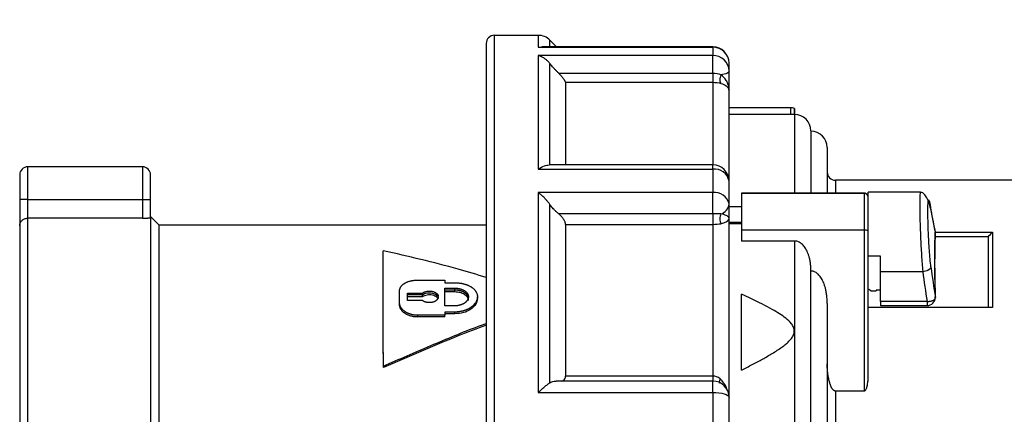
# Model space of a CAD drawing. Header units: inches. Extents: x 0 to 44.2, y 0 to 34.
# Tile 5 of 16: x 18.4 to 23.1, y 20.2 to 22.1. Entities that reach past the tile are written whole.
import ezdxf

# ---------------------------------------------------------------- set-up
doc = ezdxf.new("R2010")
doc.units = ezdxf.units.IN
doc.header["$LTSCALE"] = 4
doc.header["$MEASUREMENT"] = 0
doc.linetypes.add('SLD-Solid', pattern=[0])
doc.layers.add('DIMENSIONS', color=140, linetype='SLD-Solid', lineweight=25)
doc.styles.add('SLDTEXTSTYLE0', font='GOTHIC.TTF', dxfattribs={"width": 0.913})
doc.dimstyles.new('SLDDIMSTYLE2', dxfattribs={"dimtxt": 0.5, "dimasz": 0.6, "dimexe": 0, "dimexo": 0.0625, "dimgap": 0.125, "dimtad": 0, "dimtih": 1, "dimtoh": 1, "dimrnd": 1e-09, "dimzin": 12, "dimdsep": 46, "dimtxsty": 'SLDTEXTSTYLE0', "dimsah": 1, "dimcen": 0.09, "dimadec": 0, "dimazin": 3, "dimtfac": 1, "dimtofl": 0, "dimtmove": 0, "dimatfit": 3, "dimfxl": 0, "dimfrac": 2, "dimtolj": 1, "dimtzin": 12, "dimarcsym": 0})

# ---------------------------------------------------------------- blocks, each defined once
blk = doc.blocks.new('_D_4')
at = {"layer": 'DIMENSIONS'}
for p, q in [((20.6549, 22.1724), (20.6549, 24.4967)), ((30.525, 21.4794), (30.525, 24.4967)), ((20.6549, 23.9967), (24.1679, 23.9967)), ((24.7587, 23.9929), (24.6063, 23.9929)), ((24.6063, 23.9929), (24.6063, 23.1991)), ((26.4212, 23.9929), (26.5735, 23.9929)), ((26.5735, 23.9929), (26.5735, 23.1991)), ((30.525, 23.9967), (27.012, 23.9967)), ((24.6063, 23.1991), (24.7587, 23.1991)), ((26.5735, 23.1991), (26.4212, 23.1991))]:
    blk.add_line(p, q, dxfattribs=at)
for points in [[(20.6549, 23.9967), (21.2549, 23.8767), (21.2549, 24.1167)], [(30.525, 23.9967), (29.925, 24.1167), (29.925, 23.8767)]]:
    blk.add_solid(points, dxfattribs=at)
at = {"layer": 'DIMENSIONS', "char_height": 0.5, "attachment_point": 1, "style": 'SLDTEXTSTYLE0'}
for s, insert in [('9.87', (24.9434, 24.7331)), ('250.7', (24.7587, 23.8378))]:
    blk.add_mtext(s, dxfattribs=dict(at, insert=insert))

msp = doc.modelspace()

# ---------------------------------------------------------------- linework, layer by layer
for p, q in [((20.9057, 22.0117), (20.6943, 22.0117)), ((20.6943, 19.5413), (20.6943, 22.0117)), ((20.9057, 22.0117), (20.9057, 21.9545)), ((20.6549, 21.9724), (20.6549, 19.5413)), ((20.9057, 21.9545), (20.9221, 21.9549)), ((20.9057, 21.9545), (21.7454, 21.9545)), ((21.7454, 21.9563), (20.9221, 21.9563)), ((20.9938, 21.9563), (20.9614, 21.9887)), ((20.9614, 21.9563), (20.9614, 21.9887)), ((21.7454, 21.9545), (21.7454, 21.9563)), ((21.7454, 21.9545), (21.7454, 21.9144)), ((21.7454, 21.9144), (20.9057, 21.9144)), ((20.9057, 21.9144), (20.9057, 21.3667)), ((21.7454, 21.828), (21.7454, 21.9144)), ((20.9614, 21.3871), (20.9614, 21.876)), ((21.8242, 21.8388), (21.8242, 21.8775)), ((21.7454, 21.828), (21.0045, 21.828)), ((21.8242, 21.7438), (21.8242, 21.8388)), ((21.0367, 21.7853), (21.0367, 21.3873)), ((21.0367, 21.7853), (21.7454, 21.7853)), ((21.7454, 21.7853), (21.7454, 21.3873)), ((21.8242, 21.3085), (21.8242, 21.7438)), ((22.1195, 21.6629), (21.8242, 21.6629)), ((22.1195, 21.6294), (21.8242, 21.6294)), ((22.1195, 21.6629), (22.1195, 21.6294)), ((22.1391, 21.6294), (22.1391, 21.2507)), ((22.2179, 21.5511), (22.2179, 21.2507)), ((22.2966, 21.4704), (22.2966, 21.2507)), ((21.7454, 21.3873), (20.9577, 21.3873)), ((21.7454, 21.3667), (21.7454, 21.3873)), ((18.4088, 21.3385), (18.4088, 21.2204)), ((18.9994, 21.3779), (18.4482, 21.3779)), ((18.4482, 21.2204), (18.4482, 21.3779)), ((18.9994, 21.3779), (18.9994, 21.2204)), ((19.0387, 21.2204), (19.0387, 21.3385)), ((20.9057, 21.3667), (21.7454, 21.3667)), ((21.7454, 21.3667), (21.7454, 21.2532)), ((21.8242, 21.1986), (21.8242, 21.3085)), ((23.4383, 21.3129), (22.336, 21.3129)), ((22.336, 21.3129), (22.336, 21.2507)), ((23.4383, 21.3129), (22.336, 21.3129)), ((21.7454, 21.2532), (20.9057, 21.2532)), ((20.9057, 21.2532), (20.9057, 20.2898)), ((21.7454, 21.1503), (21.7454, 21.2532)), ((22.4738, 21.2507), (21.8832, 21.2507)), ((21.8832, 21.2507), (21.8832, 21.0718)), ((21.8832, 21.2507), (22.1391, 21.2507)), ((21.8832, 21.2507), (21.8832, 21.2507)), ((22.336, 21.2507), (22.4738, 21.2507)), ((22.4738, 21.2507), (22.4738, 21.0718)), ((22.4738, 21.2507), (22.4738, 21.2507)), ((22.7457, 21.2554), (22.4935, 21.2554)), ((22.4935, 20.9476), (22.4935, 21.2554)), ((18.4482, 21.2204), (18.4088, 21.2204)), ((18.4088, 21.2204), (18.4088, 21.0939)), ((18.4482, 21.1299), (18.4482, 21.2204)), ((18.4482, 21.2204), (18.9994, 21.2204)), ((18.9994, 21.2204), (18.9994, 21.1299)), ((18.9994, 21.2204), (19.0387, 21.2204)), ((19.0387, 21.1333), (19.0387, 21.2204)), ((20.9614, 20.3363), (20.9614, 21.1962)), ((21.8242, 21.1291), (21.8242, 21.1986)), ((21.7454, 21.1503), (21.0045, 21.1503)), ((21.8832, 21.1845), (21.8242, 21.1845)), ((22.816, 21.0668), (22.7948, 21.1756)), ((18.9994, 21.1299), (18.4482, 21.1299)), ((18.4482, 17.9448), (18.4482, 21.1299)), ((19.0801, 21.0964), (19.0387, 21.1377)), ((19.0387, 21.1333), (19.0387, 19.5413)), ((20.6549, 21.0964), (19.0801, 21.0964)), ((19.0801, 19.5413), (19.0801, 21.0964)), ((21.0367, 21.1002), (21.0367, 20.3688)), ((21.0367, 21.1002), (21.7454, 21.1002)), ((21.7454, 21.1002), (21.7454, 20.3688)), ((21.8242, 20.266), (21.8242, 21.1291)), ((21.8832, 21.1086), (21.8242, 21.1086)), ((21.8832, 21.1026), (21.8242, 21.1026)), ((18.4088, 21.0939), (18.4088, 17.9842)), ((21.8832, 21.0718), (21.8832, 21.0199)), ((22.4738, 21.0718), (21.8832, 21.0718)), ((22.4738, 21.0718), (22.4738, 20.2963)), ((22.8149, 20.9966), (22.8167, 21.0532)), ((22.816, 21.0533), (22.8171, 21.0595)), ((22.8167, 21.0632), (23.0919, 21.0632)), ((22.8171, 21.0586), (22.8176, 21.0586)), ((22.8176, 21.0594), (22.8176, 21.0586)), ((23.0919, 21.0632), (23.0919, 20.6987)), ((22.1391, 21.0199), (21.8832, 21.0199)), ((22.1391, 21.0199), (22.1391, 18.2113)), ((23.0722, 21.0402), (22.8163, 21.0402)), ((23.0722, 21.0402), (23.0722, 20.6987)), ((20.1595, 20.9622), (20.1595, 20.973)), ((22.4935, 20.3589), (22.4935, 20.9476)), ((22.5525, 20.9476), (22.4935, 20.9476)), ((22.5525, 20.8721), (22.5525, 20.9476)), ((22.2179, 18.2238), (22.2179, 20.8791)), ((22.5525, 20.8721), (22.757, 20.8721)), ((22.5525, 20.7282), (22.5525, 20.8721)), ((20.325, 20.8316), (20.4563, 20.8316)), ((20.4563, 20.8188), (20.5032, 20.8188)), ((20.2375, 20.7696), (20.2375, 20.7788)), ((20.2757, 20.7688), (20.3484, 20.7688)), ((20.3484, 20.7596), (20.3484, 20.7688)), ((20.4563, 20.7926), (20.5032, 20.7926)), ((20.5032, 20.7833), (20.4563, 20.7833)), ((20.5032, 20.7742), (20.4563, 20.7742)), ((20.5032, 20.7833), (20.5032, 20.7926)), ((20.5032, 20.7742), (20.5032, 20.7833)), ((21.9219, 20.7455), (21.8832, 20.7635)), ((21.8832, 20.3972), (21.8832, 20.7635)), ((22.5063, 20.7795), (22.4969, 20.7867)), ((22.5063, 20.7795), (22.5328, 20.7795)), ((22.5525, 20.7827), (22.5328, 20.7827)), ((22.5328, 20.7827), (22.5328, 20.7795)), ((22.8162, 20.7716), (22.8155, 20.799)), ((20.2375, 20.7134), (20.2375, 20.7222)), ((20.3484, 20.7596), (20.2757, 20.7596)), ((20.3484, 20.7505), (20.2757, 20.7505)), ((20.3484, 20.7328), (20.2757, 20.7328)), ((20.3484, 20.7505), (20.3484, 20.7596)), ((20.6125, 20.7419), (20.6125, 20.751)), ((22.2966, 20.7186), (22.2966, 17.6121)), ((22.7778, 20.7282), (22.5525, 20.7282)), ((22.5525, 20.7282), (22.5525, 20.7085)), ((22.7778, 20.7282), (22.7778, 20.7085)), ((22.814, 20.7507), (22.814, 20.7371)), ((22.8176, 20.7479), (22.8176, 20.7474)), ((20.5032, 20.7072), (20.4563, 20.7072)), ((20.5032, 20.6773), (20.4563, 20.6773)), ((20.5032, 20.6688), (20.4563, 20.6688)), ((20.5032, 20.6688), (20.5032, 20.6773)), ((23.0919, 20.6987), (22.4935, 20.6987)), ((22.5525, 20.7085), (22.7778, 20.7085)), ((20.4563, 20.6619), (20.325, 20.6619)), ((20.325, 20.6535), (20.325, 20.6619)), ((20.4563, 20.6535), (20.325, 20.6535)), ((20.4563, 20.6535), (20.4563, 20.6619)), ((20.1596, 20.4101), (20.1596, 20.4167)), ((21.7454, 20.3447), (20.9924, 20.3447)), ((21.7454, 20.3688), (21.0367, 20.3688)), ((21.7454, 20.2898), (21.7454, 20.3447)), ((20.9057, 20.2898), (21.7454, 20.2898)), ((21.7454, 20.2898), (21.7454, 20.1333)), ((22.4738, 20.2963), (22.336, 20.2963)), ((22.336, 20.2963), (22.336, 17.7696)), ((21.8242, 20.1144), (21.8242, 20.266))]:
    msp.add_line(p, q)
at = {"flags": 128}
for points in [[(21.8242, 21.8388), (21.8235, 21.8361), (21.8215, 21.8335), (21.8181, 21.8309), (21.8135, 21.8285), (21.8078, 21.8263), (21.8009, 21.8243), (21.7931, 21.8226), (21.7845, 21.8211)], [(21.7454, 20.2898), (21.7608, 20.2894), (21.7756, 20.288), (21.7892, 20.2858), (21.8011, 20.2828), (21.8109, 20.2792), (21.8182, 20.2751), (21.8227, 20.2706), (21.8242, 20.266)]]:
    msp.add_lwpolyline(points, dxfattribs=at)
for centre, radius, start, end in [((20.6943, 21.9724), 0.0394, 90, 180), ((20.9057, 21.933), 0.0787, 45, 90), ((21.7454, 21.8775), 0.0787, 0, 90), ((21.7463, 21.8766), 0.0778, 0.6798, 90.6641), ((21.747, 21.8372), 0.0772, 1.1742, 91.1279), ((22.1195, 21.6157), 0.0472, 64.4726, 90), ((22.1391, 21.5511), 0.0787, 0, 90), ((22.2179, 21.4704), 0.0787, 360, 90), ((21.7454, 21.3085), 0.0787, 0, 90), ((18.4482, 21.3385), 0.0394, 90, 180), ((18.9994, 21.3385), 0.0394, 0, 90), ((21.7544, 21.2964), 0.0708, 9.8307, 97.2476), ((22.336, 21.3523), 0.0394, 180, 270), ((21.7557, 21.1839), 0.0701, 12.1637, 98.3958), ((22.4738, 21.231), 0.0197, 0, 90), ((21.7684, 21.2039), 0.056, 286.6861, 354.5577), ((22.4786, 21.0409), 0.0313, 61.5078, 98.7822), ((25.1337, 21.4445), 2.3599, 190.5453, 190.7167), ((25.1337, 21.2674), 2.3599, 190.5453, 190.7167), ((22.7778, 20.7479), 0.0394, 269.9149, 360), ((26.7112, 21.3308), 3.937, 188.4255, 188.5154), ((21.7454, 20.266), 0.0787, 0, 90)]:
    msp.add_arc(centre, radius, start, end)
for centre, major_axis, ratio, start_param, end_param in [((26.7112, 21.4391), (3.937, 0), 0.65157, 3.247252, 3.290169), ((26.7112, 21.3688), (3.937, 0), 0.532089, 3.288646, 3.290214), ((20.1596, 19.5413), (-0.0002, 1.5669), 0.000067, 5.305237, 5.864743), ((20.1596, 19.5413), (-0.0002, 1.5551), 0.000067, 5.305237, 5.864742), ((26.7112, 21.2408), (3.9764, 0), 0.879385, 3.247252, 3.288732), ((26.7112, 21.2605), (3.937, 0), 0.880519, 3.247252, 3.290169)]:
    msp.add_ellipse(centre, major_axis=major_axis, ratio=ratio, start_param=start_param, end_param=end_param)
for points, knots in [([(20.9614, 21.876), (20.9602, 21.8774), (20.9578, 21.8804), (20.9539, 21.8846), (20.9497, 21.8889), (20.9451, 21.893), (20.9401, 21.897), (20.9344, 21.901), (20.9279, 21.9051), (20.921, 21.9087), (20.9135, 21.912), (20.9086, 21.9135), (20.9057, 21.9144)], [0, 0, 0, 0, 0.072276, 0.148885, 0.22988, 0.315305, 0.4052, 0.499597, 0.616935, 0.749672, 0.853773, 1, 1, 1, 1]), ([(21.0045, 21.828), (21.0029, 21.8296), (20.9998, 21.8328), (20.9951, 21.8376), (20.9905, 21.8425), (20.986, 21.8473), (20.9806, 21.8533), (20.9744, 21.8603), (20.9676, 21.8683), (20.9634, 21.8735), (20.9614, 21.876)], [0, 0, 0, 0, 0.103598, 0.205949, 0.307263, 0.407761, 0.507668, 0.677379, 0.841035, 1, 1, 1, 1]), ([(21.0367, 21.7853), (21.0367, 21.7856), (21.0366, 21.7862), (21.0363, 21.7873), (21.0358, 21.7888), (21.035, 21.7907), (21.0332, 21.7938), (21.0303, 21.7983), (21.0261, 21.804), (21.0212, 21.81), (21.0159, 21.816), (21.0103, 21.8221), (21.0065, 21.826), (21.0045, 21.828)], [0, 0, 0, 0, 0.039944, 0.080406, 0.121747, 0.183869, 0.246666, 0.36689, 0.494581, 0.616237, 0.744266, 0.870239, 1, 1, 1, 1]), ([(21.8242, 21.7438), (21.8242, 21.7439), (21.8242, 21.7439), (21.8241, 21.7557), (21.8212, 21.7731), (21.8085, 21.8), (21.7956, 21.8141), (21.7845, 21.8211)], [0, 0, 0, 0, 0.0009982, 0.0009982, 0.1617254, 0.2420891, 0.4028163, 0.4028163, 0.4028163, 0.4028163]), ([(21.7845, 21.7798), (21.7956, 21.7766), (21.8085, 21.7702), (21.8212, 21.7576), (21.8241, 21.7494), (21.8242, 21.7439), (21.8242, 21.7438), (21.8242, 21.7438)], [0, 0, 0, 0, 0.1607272, 0.2410908, 0.401818, 0.401818, 0.4028163, 0.4028163, 0.4028163, 0.4028163]), ([(22.1391, 21.6294), (22.1379, 21.6294), (22.1354, 21.6294), (22.1315, 21.6294), (22.1276, 21.6294), (22.1236, 21.6294), (22.1208, 21.6294), (22.1195, 21.6294)], [0, 0, 0, 0, 0.20125, 0.400212, 0.598547, 0.797927, 1, 1, 1, 1]), ([(22.1391, 21.6294), (22.1392, 21.6308), (22.1392, 21.6335), (22.1393, 21.6372), (22.1394, 21.6407), (22.1395, 21.6438), (22.1395, 21.6467), (22.1396, 21.6492), (22.1397, 21.6515), (22.1397, 21.6534), (22.1397, 21.6549), (22.1398, 21.6562), (22.1398, 21.6572), (22.1398, 21.6578), (22.1398, 21.6582), (22.1398, 21.6584), (22.1398, 21.6579), (22.1398, 21.6563), (22.1397, 21.6535), (22.1396, 21.6493), (22.1395, 21.6439), (22.1393, 21.6373), (22.1392, 21.6321), (22.1391, 21.6294)], [0, 0, 0, 0, 0.0405718, 0.0803832, 0.1194384, 0.1577417, 0.1952971, 0.2321085, 0.2681799, 0.3035147, 0.3381167, 0.3719893, 0.4051356, 0.4375588, 0.4692619, 0.5002477, 0.56289, 0.6284059, 0.6968194, 0.7681562, 0.8424448, 0.9197153, 1, 1, 1, 1]), ([(20.9057, 21.3667), (20.9157, 21.3729), (20.9341, 21.3844), (20.9503, 21.3858), (20.9577, 21.3865)], [0, 0, 0, 0, 0.5380549, 1, 1, 1, 1]), ([(20.9614, 21.1962), (20.9602, 21.1978), (20.9578, 21.2012), (20.9539, 21.2063), (20.9497, 21.2116), (20.9451, 21.217), (20.9401, 21.2225), (20.9344, 21.2284), (20.9279, 21.2348), (20.921, 21.241), (20.9135, 21.2473), (20.9086, 21.251), (20.9057, 21.2532)], [0, 0, 0, 0, 0.072277, 0.148886, 0.229881, 0.315307, 0.405203, 0.4996, 0.616937, 0.749674, 0.853774, 1, 1, 1, 1]), ([(22.1391, 21.2507), (22.1405, 21.2507), (22.1433, 21.2507), (22.1474, 21.2507), (22.1515, 21.2507), (22.1557, 21.2507), (22.1597, 21.2507), (22.1638, 21.2507), (22.1678, 21.2508), (22.1717, 21.2508), (22.1756, 21.2508), (22.1793, 21.2508), (22.183, 21.2507), (22.1865, 21.2507), (22.19, 21.2507), (22.1932, 21.2507), (22.1964, 21.2507), (22.1993, 21.2507), (22.203, 21.2507), (22.2073, 21.2507), (22.2116, 21.2508), (22.215, 21.2508), (22.2174, 21.2507), (22.2177, 21.2507), (22.2179, 21.2507)], [0, 0, 0, 0, 0.0231039, 0.0464636, 0.0702117, 0.0944745, 0.1193698, 0.145006, 0.1714818, 0.1988858, 0.2272969, 0.256785, 0.2874114, 0.3192295, 0.3522859, 0.3866205, 0.4222678, 0.4592574, 0.4976143, 0.5771004, 0.6671031, 0.7676241, 0.8786163, 1, 1, 1, 1]), ([(22.2179, 21.2507), (22.2192, 21.2507), (22.2219, 21.2507), (22.2259, 21.2507), (22.2299, 21.2507), (22.2339, 21.2507), (22.2378, 21.2508), (22.2418, 21.2508), (22.2457, 21.2508), (22.2495, 21.2508), (22.2532, 21.2508), (22.2569, 21.2508), (22.2605, 21.2508), (22.264, 21.2508), (22.2674, 21.2508), (22.2706, 21.2508), (22.2737, 21.2508), (22.2767, 21.2508), (22.2794, 21.2507), (22.283, 21.2507), (22.2869, 21.2507), (22.2909, 21.2508), (22.294, 21.2508), (22.2962, 21.2507), (22.2965, 21.2507), (22.2966, 21.2507)], [0, 0, 0, 0, 0.020654, 0.041572, 0.062903, 0.084784, 0.107345, 0.1307, 0.154955, 0.1802, 0.206517, 0.233974, 0.262634, 0.292546, 0.323756, 0.356301, 0.390213, 0.425519, 0.46224, 0.500396, 0.579385, 0.668874, 0.768849, 0.879254, 1, 1, 1, 1]), ([(22.2966, 21.2507), (22.2966, 21.2507), (22.2967, 21.2507), (22.2971, 21.2507), (22.2983, 21.2507), (22.3005, 21.2507), (22.3038, 21.2508), (22.3079, 21.2508), (22.3124, 21.2507), (22.3164, 21.2507), (22.3196, 21.2507), (22.3228, 21.2507), (22.326, 21.2507), (22.3293, 21.2507), (22.3326, 21.2507), (22.3349, 21.2507), (22.336, 21.2507)], [0, 0, 0, 0, 0.049455, 0.132082, 0.247691, 0.393396, 0.504369, 0.641148, 0.751623, 0.803836, 0.849689, 0.889456, 0.923539, 0.952567, 0.977541, 1, 1, 1, 1]), ([(22.4935, 21.231), (22.4934, 21.232), (22.4933, 21.2338), (22.4928, 21.2363), (22.4921, 21.2383), (22.4914, 21.2399), (22.4907, 21.2411), (22.4899, 21.2423), (22.489, 21.2436), (22.4877, 21.2451), (22.4861, 21.2465), (22.4842, 21.2478), (22.4822, 21.2489), (22.4802, 21.2497), (22.4781, 21.2503), (22.476, 21.2507), (22.4745, 21.2507), (22.4738, 21.2507)], [0, 0, 0, 0, 0.127332, 0.237404, 0.330215, 0.405766, 0.464057, 0.50509, 0.580508, 0.646509, 0.725117, 0.793369, 0.851551, 0.900125, 0.939888, 0.9723, 1, 1, 1, 1]), ([(22.7457, 21.2547), (22.7447, 21.2523), (22.7426, 21.2472), (22.7418, 21.1996), (22.7427, 21.1279), (22.7455, 21.0411), (22.75, 20.951), (22.7547, 20.8981), (22.757, 20.8721)], [0, 0, 0, 0, 0.161618, 0.334515, 0.50763, 0.676198, 0.840295, 1, 1, 1, 1]), ([(22.7948, 21.1756), (22.792, 21.1867), (22.7861, 21.2094), (22.7739, 21.2347), (22.7599, 21.252), (22.7503, 21.2542), (22.7455, 21.2553)], [0, 0, 0, 0, 0.236642, 0.483659, 0.739181, 1, 1, 1, 1]), ([(21.0045, 21.1503), (21.0029, 21.1516), (20.9998, 21.1542), (20.9951, 21.1582), (20.9905, 21.1625), (20.986, 21.1669), (20.9806, 21.1725), (20.9744, 21.1794), (20.9676, 21.1876), (20.9634, 21.1933), (20.9614, 21.1962)], [0, 0, 0, 0, 0.103598, 0.205949, 0.307263, 0.407761, 0.507668, 0.677379, 0.841035, 1, 1, 1, 1]), ([(21.0367, 21.1002), (21.0367, 21.1009), (21.0366, 21.1022), (21.0363, 21.1044), (21.0358, 21.107), (21.035, 21.1101), (21.0332, 21.1147), (21.0303, 21.1207), (21.0261, 21.1274), (21.0212, 21.1339), (21.0159, 21.1399), (21.0103, 21.1454), (21.0065, 21.1486), (21.0045, 21.1503)], [0, 0, 0, 0, 0.039944, 0.080406, 0.121747, 0.183869, 0.246666, 0.36689, 0.494581, 0.616237, 0.744266, 0.870239, 1, 1, 1, 1]), ([(21.8242, 21.1291), (21.8242, 21.1291), (21.8242, 21.1291), (21.8241, 21.1325), (21.8212, 21.1374), (21.8085, 21.1447), (21.7956, 21.1485), (21.7845, 21.1503)], [0, 0, 0, 0, 0.0010029, 0.0010029, 0.1617282, 0.2420909, 0.4028163, 0.4028163, 0.4028163, 0.4028163]), ([(18.4088, 21.0939), (18.4089, 21.0951), (18.4089, 21.0975), (18.4095, 21.1009), (18.4103, 21.1037), (18.4116, 21.1076), (18.414, 21.1123), (18.4174, 21.1166), (18.4213, 21.1205), (18.4258, 21.1238), (18.4317, 21.1268), (18.4375, 21.1287), (18.4428, 21.1297), (18.4464, 21.1299), (18.4482, 21.1299)], [0, 0, 0, 0, 0.0771948, 0.1448612, 0.2030009, 0.2516178, 0.3858887, 0.5026876, 0.5485051, 0.6671904, 0.774959, 0.8523807, 0.9270557, 1, 1, 1, 1]), ([(18.9994, 21.1299), (19.0007, 21.1299), (19.0035, 21.1299), (19.0076, 21.13), (19.0117, 21.1301), (19.0159, 21.1303), (19.0199, 21.1305), (19.0237, 21.1307), (19.0278, 21.1311), (19.0322, 21.1315), (19.0359, 21.1321), (19.038, 21.1327), (19.0387, 21.1331), (19.0387, 21.1333), (19.0387, 21.1333)], [0, 0, 0, 0, 0.065415, 0.132809, 0.202191, 0.273567, 0.346942, 0.422321, 0.499711, 0.610946, 0.749781, 0.874404, 0.957839, 1, 1, 1, 1]), ([(21.7845, 21.1035), (21.7956, 21.1059), (21.8085, 21.1107), (21.8212, 21.1197), (21.8241, 21.1253), (21.8242, 21.129), (21.8242, 21.1291), (21.8242, 21.1291)], [0, 0, 0, 0, 0.1607254, 0.241088, 0.4018134, 0.4018134, 0.4028163, 0.4028163, 0.4028163, 0.4028163]), ([(22.2179, 20.8791), (22.2178, 20.8827), (22.2178, 20.8898), (22.2171, 20.9003), (22.2161, 20.9102), (22.2148, 20.9197), (22.2132, 20.9285), (22.2113, 20.9369), (22.2093, 20.9447), (22.207, 20.952), (22.2047, 20.9587), (22.2014, 20.9669), (22.197, 20.9762), (22.191, 20.9864), (22.1844, 20.9953), (22.1775, 21.0029), (22.1701, 21.0091), (22.1626, 21.0139), (22.1548, 21.0173), (22.147, 21.0195), (22.1417, 21.0198), (22.1391, 21.0199)], [0, 0, 0, 0, 0.062314, 0.121934, 0.178846, 0.23304, 0.284506, 0.333235, 0.379224, 0.42247, 0.462976, 0.500749, 0.572619, 0.639611, 0.701927, 0.759843, 0.813718, 0.864021, 0.911337, 0.956384, 1, 1, 1, 1]), ([(20.6549, 20.8442), (20.6098, 20.8578), (20.4446, 20.9073), (20.2795, 20.9454), (20.1595, 20.973)], [0, 0, 0, 0, 0.273297, 1, 1, 1, 1]), ([(22.814, 20.9942), (22.814, 20.9589), (22.8139, 20.9104), (22.814, 20.8501), (22.814, 20.8336)], [0, 0, 0, 0, 0.727225, 1, 1, 1, 1]), ([(22.2966, 20.7186), (22.2966, 20.7225), (22.2965, 20.7301), (22.2959, 20.7413), (22.295, 20.752), (22.2938, 20.7622), (22.2924, 20.7718), (22.2907, 20.7809), (22.2887, 20.7895), (22.2867, 20.7975), (22.2844, 20.8049), (22.2814, 20.8137), (22.2774, 20.8236), (22.2721, 20.8344), (22.2662, 20.844), (22.26, 20.8523), (22.2535, 20.8594), (22.2466, 20.8652), (22.2396, 20.8697), (22.2324, 20.873), (22.2252, 20.875), (22.2203, 20.8753), (22.2179, 20.8754)], [0, 0, 0, 0, 0.061663, 0.120756, 0.177265, 0.231179, 0.282487, 0.331182, 0.377256, 0.420707, 0.461535, 0.499744, 0.567386, 0.630429, 0.689008, 0.74331, 0.793584, 0.840165, 0.883484, 0.924091, 0.962665, 1, 1, 1, 1]), ([(22.7961, 20.8949), (22.7959, 20.8891), (22.786, 20.8782), (22.7657, 20.8728), (22.757, 20.8721)], [0, 0, 0, 0, 0.571429, 1, 1, 1, 1]), ([(20.2375, 20.7788), (20.2375, 20.78), (20.2376, 20.7824), (20.2381, 20.7854), (20.2388, 20.7883), (20.2396, 20.7906), (20.2407, 20.7934), (20.2418, 20.7957), (20.2434, 20.7984), (20.2449, 20.8006), (20.2469, 20.8032), (20.2487, 20.8052), (20.2512, 20.8077), (20.2533, 20.8096), (20.2562, 20.8119), (20.2586, 20.8137), (20.2618, 20.8158), (20.2645, 20.8174), (20.268, 20.8193), (20.271, 20.8207), (20.2748, 20.8224), (20.278, 20.8236), (20.2821, 20.8251), (20.2854, 20.8261), (20.2898, 20.8273), (20.2933, 20.8282), (20.2978, 20.8291), (20.3014, 20.8298), (20.3061, 20.8304), (20.3098, 20.8309), (20.3145, 20.8313), (20.3193, 20.8315), (20.3231, 20.8316), (20.325, 20.8316)], [0, 0, 0, 0, 0.06545, 0.1309, 0.163625, 0.229074, 0.261799, 0.327249, 0.359974, 0.425424, 0.458149, 0.523599, 0.556324, 0.621774, 0.654498, 0.719948, 0.752673, 0.818123, 0.850848, 0.916298, 0.949023, 1.014473, 1.047198, 1.112647, 1.145372, 1.210822, 1.243547, 1.308997, 1.341722, 1.407172, 1.439897, 1.505346, 1.570796, 1.570796, 1.570796, 1.570796]), ([(20.4563, 20.8316), (20.4563, 20.8313), (20.4563, 20.8309), (20.4563, 20.8306), (20.4563, 20.8302), (20.4563, 20.8299), (20.4563, 20.8295), (20.4563, 20.8293), (20.4563, 20.8292), (20.4563, 20.829), (20.4563, 20.8286), (20.4563, 20.8283), (20.4563, 20.8279), (20.4563, 20.8277), (20.4563, 20.8276), (20.4563, 20.8274), (20.4563, 20.827), (20.4563, 20.8267), (20.4563, 20.8263), (20.4563, 20.8261), (20.4563, 20.826), (20.4563, 20.8258), (20.4563, 20.8254), (20.4563, 20.8251), (20.4563, 20.8247), (20.4563, 20.8245), (20.4563, 20.8244), (20.4563, 20.8242), (20.4563, 20.8238), (20.4563, 20.8235), (20.4563, 20.8231), (20.4563, 20.8229), (20.4563, 20.8227), (20.4563, 20.8226), (20.4563, 20.8213), (20.4563, 20.8201), (20.4563, 20.8188)], [0, 0, 0, 0, 0.0046305, 0.0046305, 0.0046305, 0.009261, 0.009261, 0.009261, 0.01157625, 0.01157625, 0.01157625, 0.01620675, 0.01620675, 0.01620675, 0.018522, 0.018522, 0.018522, 0.0231525, 0.0231525, 0.0231525, 0.02546775, 0.02546775, 0.02546775, 0.03009825, 0.03009825, 0.03009825, 0.0324135, 0.0324135, 0.0324135, 0.037044, 0.037044, 0.037044, 0.03935925, 0.03935925, 0.03935925, 0.055566, 0.055566, 0.055566, 0.055566]), ([(20.5032, 20.8188), (20.5053, 20.8188), (20.5097, 20.8187), (20.5152, 20.8184), (20.5206, 20.818), (20.5249, 20.8175), (20.5302, 20.8168), (20.5344, 20.8161), (20.5396, 20.8151), (20.5437, 20.8142), (20.5488, 20.8129), (20.5527, 20.8118), (20.5575, 20.8102), (20.5613, 20.8089), (20.5658, 20.8071), (20.5694, 20.8055), (20.5736, 20.8034), (20.5769, 20.8017), (20.5809, 20.7994), (20.5839, 20.7975), (20.5875, 20.7949), (20.5902, 20.7928), (20.5934, 20.7901), (20.5958, 20.7878), (20.5986, 20.7849), (20.6007, 20.7825), (20.603, 20.7795), (20.6047, 20.7769), (20.6066, 20.7737), (20.608, 20.7711), (20.6094, 20.7678), (20.6104, 20.765), (20.6113, 20.7616), (20.6119, 20.7588), (20.6124, 20.7553), (20.6126, 20.7525), (20.6125, 20.749), (20.6123, 20.7461), (20.6118, 20.7426), (20.6112, 20.7397), (20.6102, 20.7362), (20.6092, 20.7334), (20.6077, 20.7299), (20.6064, 20.7271), (20.6044, 20.7237), (20.6027, 20.721), (20.6003, 20.7178), (20.5982, 20.7152), (20.5954, 20.712), (20.5929, 20.7095), (20.5897, 20.7066), (20.5869, 20.7042), (20.5833, 20.7014), (20.5803, 20.6993), (20.5763, 20.6967), (20.573, 20.6947), (20.5688, 20.6925), (20.5655, 20.6908), (20.5614, 20.689), (20.5582, 20.6876), (20.5541, 20.686), (20.5507, 20.6849), (20.5464, 20.6835), (20.5429, 20.6825), (20.5385, 20.6814), (20.5349, 20.6806), (20.5303, 20.6797), (20.5266, 20.6791), (20.522, 20.6784), (20.5183, 20.678), (20.5136, 20.6776), (20.5088, 20.6774), (20.5051, 20.6773), (20.5032, 20.6773)], [0, 0, 0, 0, 0.059989, 0.119977, 0.149972, 0.209961, 0.239955, 0.299944, 0.329938, 0.389927, 0.419921, 0.47991, 0.509904, 0.569893, 0.599887, 0.659876, 0.68987, 0.749859, 0.779853, 0.839842, 0.869836, 0.929825, 0.95982, 1.019808, 1.049803, 1.109791, 1.139786, 1.199774, 1.229769, 1.289758, 1.319752, 1.379741, 1.409735, 1.469724, 1.499718, 1.559707, 1.589701, 1.64969, 1.679684, 1.739673, 1.769667, 1.829656, 1.85965, 1.919639, 1.949633, 2.009622, 2.039617, 2.099605, 2.1296, 2.189588, 2.219583, 2.279571, 2.309566, 2.369555, 2.399549, 2.459538, 2.489532, 2.545446, 2.571365, 2.623204, 2.649123, 2.700962, 2.726882, 2.778721, 2.80464, 2.856479, 2.882398, 2.934237, 2.960157, 3.011996, 3.037915, 3.089754, 3.141593, 3.141593, 3.141593, 3.141593]), ([(20.2375, 20.7222), (20.2375, 20.7238), (20.2375, 20.7271), (20.2375, 20.7311), (20.2375, 20.7351), (20.2375, 20.7383), (20.2375, 20.7423), (20.2375, 20.7455), (20.2375, 20.7494), (20.2375, 20.7526), (20.2375, 20.7565), (20.2375, 20.7596), (20.2375, 20.7635), (20.2375, 20.7666), (20.2375, 20.7704), (20.2375, 20.7743), (20.2375, 20.7773), (20.2375, 20.7788)], [0, 0, 0, 0, 0.018522, 0.037044, 0.046305, 0.064827, 0.074088, 0.09261, 0.101871, 0.120393, 0.129654, 0.148176, 0.157437, 0.175959, 0.18522, 0.203742, 0.222264, 0.222264, 0.222264, 0.222264]), ([(20.2375, 20.7134), (20.2375, 20.715), (20.2375, 20.7182), (20.2375, 20.7222), (20.2375, 20.7262), (20.2375, 20.7293), (20.2375, 20.7333), (20.2375, 20.7364), (20.2375, 20.7404), (20.2375, 20.7435), (20.2375, 20.7474), (20.2375, 20.7505), (20.2375, 20.7543), (20.2375, 20.7574), (20.2375, 20.7612), (20.2375, 20.765), (20.2375, 20.7681), (20.2375, 20.7696)], [0, 0, 0, 0, 0.018522, 0.037044, 0.046305, 0.064827, 0.074088, 0.09261, 0.101871, 0.120393, 0.129654, 0.148176, 0.157437, 0.175959, 0.18522, 0.203742, 0.222264, 0.222264, 0.222264, 0.222264]), ([(20.2757, 20.7328), (20.2757, 20.7338), (20.2757, 20.7359), (20.2757, 20.7384), (20.2757, 20.7409), (20.2757, 20.743), (20.2757, 20.7455), (20.2757, 20.7475), (20.2757, 20.75), (20.2757, 20.752), (20.2757, 20.7545), (20.2757, 20.7565), (20.2757, 20.7589), (20.2757, 20.7609), (20.2757, 20.7634), (20.2757, 20.7658), (20.2757, 20.7678), (20.2757, 20.7688)], [0, 0, 0, 0, 0.011761, 0.023522, 0.0294025, 0.0411635, 0.047044, 0.058805, 0.0646855, 0.0764465, 0.082327, 0.094088, 0.0999685, 0.1117295, 0.11761, 0.129371, 0.141132, 0.141132, 0.141132, 0.141132]), ([(20.3484, 20.7688), (20.3488, 20.7691), (20.3498, 20.7698), (20.3511, 20.7706), (20.3527, 20.7716), (20.3544, 20.7725), (20.357, 20.7737), (20.3595, 20.7747), (20.3627, 20.7758), (20.3654, 20.7765), (20.3688, 20.7773), (20.3716, 20.7777), (20.3752, 20.7782), (20.3781, 20.7784), (20.3818, 20.7784), (20.3847, 20.7783), (20.3883, 20.7781), (20.3912, 20.7777), (20.3947, 20.7771), (20.3974, 20.7765), (20.4008, 20.7755), (20.4033, 20.7746), (20.4064, 20.7734), (20.4087, 20.7722), (20.4114, 20.7707), (20.4134, 20.7694), (20.4155, 20.7678), (20.4168, 20.7666), (20.418, 20.7655), (20.4187, 20.7647), (20.4198, 20.7634), (20.4207, 20.7622), (20.4219, 20.7602), (20.4228, 20.7584), (20.4236, 20.7562), (20.4241, 20.7543), (20.4244, 20.7519), (20.4244, 20.75), (20.4241, 20.7477), (20.4236, 20.7458), (20.4228, 20.7435), (20.4219, 20.7417), (20.4207, 20.7397), (20.4198, 20.7384), (20.4187, 20.7371), (20.418, 20.7363), (20.4168, 20.7351), (20.4155, 20.7339), (20.4134, 20.7322), (20.4114, 20.7308), (20.4087, 20.7292), (20.4064, 20.728), (20.4033, 20.7267), (20.4008, 20.7257), (20.3975, 20.7247), (20.3947, 20.7241), (20.3912, 20.7234), (20.3883, 20.723), (20.3847, 20.7227), (20.3818, 20.7226), (20.3781, 20.7227), (20.3752, 20.7229), (20.3716, 20.7234), (20.3688, 20.7239), (20.3654, 20.7247), (20.3627, 20.7254), (20.3595, 20.7266), (20.357, 20.7276), (20.3544, 20.7289), (20.3527, 20.7299), (20.3511, 20.7309), (20.3498, 20.7317), (20.3489, 20.7324), (20.3484, 20.7328)], [0, 0, 0, 0, 0.050841, 0.101682, 0.127103, 0.203365, 0.254206, 0.355889, 0.40673, 0.508412, 0.559254, 0.660936, 0.711777, 0.81346, 0.864301, 0.965983, 1.016825, 1.118507, 1.169348, 1.271031, 1.321872, 1.423554, 1.474396, 1.576078, 1.626919, 1.728602, 1.779443, 1.855705, 1.881126, 1.931967, 1.957387, 2.033649, 2.084491, 2.186173, 2.237014, 2.338697, 2.389538, 2.49122, 2.542062, 2.643744, 2.694585, 2.796268, 2.847109, 2.923371, 2.948791, 2.999633, 3.025053, 3.101315, 3.152156, 3.253839, 3.30468, 3.406363, 3.457204, 3.558886, 3.609727, 3.71141, 3.762251, 3.863934, 3.914775, 4.016457, 4.067299, 4.168981, 4.219822, 4.321505, 4.372346, 4.474028, 4.52487, 4.626552, 4.677393, 4.753655, 4.779076, 4.829917, 4.880758, 4.880758, 4.880758, 4.880758]), ([(20.4223, 20.7502), (20.4207, 20.7528), (20.4174, 20.7579), (20.408, 20.7639), (20.3964, 20.7679), (20.3834, 20.7695), (20.3702, 20.7687), (20.3578, 20.7654), (20.3515, 20.7615), (20.3484, 20.7596)], [0, 0, 0, 0, 0.140359, 0.283633, 0.426906, 0.57018, 0.713453, 0.856727, 1, 1, 1, 1]), ([(20.4563, 20.7072), (20.4563, 20.7097), (20.4563, 20.7147), (20.4563, 20.7208), (20.4563, 20.7269), (20.4563, 20.7318), (20.4563, 20.7379), (20.4563, 20.7427), (20.4563, 20.7486), (20.4563, 20.7534), (20.4563, 20.7593), (20.4563, 20.764), (20.4563, 20.7698), (20.4563, 20.7744), (20.4563, 20.7801), (20.4563, 20.7858), (20.4563, 20.7904), (20.4563, 20.7926)], [-0.33516, -0.33516, -0.33516, -0.33516, -0.30723, -0.2793, -0.265335, -0.237405, -0.22344, -0.19551, -0.181545, -0.153615, -0.13965, -0.11172, -0.097755, -0.069825, -0.05586, -0.02793, 0, 0, 0, 0]), ([(20.5032, 20.7926), (20.5046, 20.7926), (20.5075, 20.7926), (20.5111, 20.7924), (20.5146, 20.792), (20.5174, 20.7917), (20.5209, 20.7911), (20.5237, 20.7906), (20.5271, 20.7899), (20.5297, 20.7892), (20.533, 20.7883), (20.5355, 20.7874), (20.5386, 20.7863), (20.541, 20.7853), (20.5439, 20.7839), (20.5461, 20.7828), (20.5488, 20.7813), (20.5508, 20.78), (20.5533, 20.7784), (20.5551, 20.777), (20.5572, 20.7752), (20.5588, 20.7737), (20.5607, 20.7717), (20.562, 20.7701), (20.5636, 20.768), (20.5647, 20.7663), (20.5659, 20.7642), (20.5667, 20.7624), (20.5676, 20.7602), (20.5682, 20.7584), (20.5687, 20.7561), (20.569, 20.7543), (20.5692, 20.7519), (20.5692, 20.7501), (20.569, 20.7477), (20.5687, 20.7459), (20.5682, 20.7436), (20.5676, 20.7417), (20.5667, 20.7394), (20.5659, 20.7376), (20.5647, 20.7354), (20.5636, 20.7336), (20.562, 20.7315), (20.5607, 20.7298), (20.5588, 20.7277), (20.5572, 20.7261), (20.5551, 20.7242), (20.5533, 20.7227), (20.5508, 20.7209), (20.5488, 20.7196), (20.5461, 20.718), (20.5439, 20.7167), (20.541, 20.7153), (20.5386, 20.7142), (20.5355, 20.713), (20.533, 20.712), (20.5298, 20.711), (20.5271, 20.7103), (20.5237, 20.7094), (20.5209, 20.7089), (20.5175, 20.7083), (20.5146, 20.7079), (20.5111, 20.7075), (20.5075, 20.7073), (20.5046, 20.7072), (20.5032, 20.7072)], [-3.141593, -3.141593, -3.141593, -3.141593, -3.076143, -3.010693, -2.977968, -2.912518, -2.879793, -2.814343, -2.781618, -2.716169, -2.683444, -2.617994, -2.585269, -2.519819, -2.487094, -2.421644, -2.388919, -2.32347, -2.290745, -2.225295, -2.19257, -2.12712, -2.094395, -2.028945, -1.99622, -1.93077, -1.898046, -1.832596, -1.799871, -1.734421, -1.701696, -1.636246, -1.603521, -1.538071, -1.505346, -1.439897, -1.407172, -1.341722, -1.308997, -1.243547, -1.210822, -1.145372, -1.112647, -1.047198, -1.014473, -0.949023, -0.916298, -0.850848, -0.818123, -0.752673, -0.719948, -0.654498, -0.621774, -0.556324, -0.523599, -0.458149, -0.425424, -0.359974, -0.327249, -0.261799, -0.229074, -0.163625, -0.1309, -0.06545, 0, 0, 0, 0]), ([(20.5691, 20.7418), (20.5691, 20.7423), (20.5691, 20.7433), (20.569, 20.7452), (20.5687, 20.747), (20.5682, 20.7493), (20.5676, 20.7511), (20.5667, 20.7533), (20.5659, 20.755), (20.5647, 20.7572), (20.5636, 20.7589), (20.562, 20.7609), (20.5607, 20.7625), (20.5588, 20.7644), (20.5572, 20.7659), (20.5551, 20.7677), (20.5533, 20.7691), (20.5508, 20.7708), (20.5488, 20.772), (20.5461, 20.7735), (20.5439, 20.7746), (20.541, 20.776), (20.5386, 20.777), (20.5355, 20.7781), (20.533, 20.7789), (20.5297, 20.7799), (20.5271, 20.7805), (20.5237, 20.7813), (20.5209, 20.7818), (20.5174, 20.7823), (20.5146, 20.7827), (20.5111, 20.783), (20.5075, 20.7832), (20.5046, 20.7833), (20.5032, 20.7833)], [1.566567, 1.566567, 1.566567, 1.566567, 1.603521, 1.636246, 1.701696, 1.734421, 1.799871, 1.832596, 1.898046, 1.93077, 1.99622, 2.028945, 2.094395, 2.12712, 2.19257, 2.225295, 2.290745, 2.32347, 2.388919, 2.421644, 2.487094, 2.519819, 2.585269, 2.617994, 2.683444, 2.716169, 2.781618, 2.814343, 2.879793, 2.912518, 2.977968, 3.010693, 3.076143, 3.141593, 3.141593, 3.141593, 3.141593]), ([(20.5691, 20.7329), (20.5691, 20.7329), (20.5708, 20.7384), (20.5649, 20.7495), (20.5512, 20.763), (20.529, 20.7724), (20.5118, 20.7736), (20.5032, 20.7742)], [0, 0, 0, 0, 0.000038, 0.250027, 0.500017, 0.750008, 1, 1, 1, 1]), ([(20.325, 20.6619), (20.3231, 20.6619), (20.3193, 20.662), (20.3146, 20.6623), (20.3098, 20.6628), (20.3061, 20.6633), (20.3015, 20.6641), (20.2978, 20.6649), (20.2933, 20.6661), (20.2898, 20.6671), (20.2855, 20.6685), (20.2821, 20.6698), (20.278, 20.6715), (20.2748, 20.673), (20.271, 20.675), (20.268, 20.6767), (20.2645, 20.679), (20.2618, 20.6808), (20.2586, 20.6833), (20.2562, 20.6854), (20.2533, 20.688), (20.2512, 20.6902), (20.2488, 20.693), (20.247, 20.6954), (20.2449, 20.6983), (20.2434, 20.7007), (20.2418, 20.7038), (20.2407, 20.7063), (20.2396, 20.7094), (20.2388, 20.712), (20.2381, 20.7152), (20.2377, 20.7184), (20.2375, 20.7209), (20.2375, 20.7222)], [0, 0, 0, 0, 0.06545, 0.1309, 0.163625, 0.229074, 0.261799, 0.327249, 0.359974, 0.425424, 0.458149, 0.523599, 0.556324, 0.621774, 0.654498, 0.719948, 0.752673, 0.818123, 0.850848, 0.916298, 0.949023, 1.014473, 1.047198, 1.112647, 1.145372, 1.210822, 1.243547, 1.308997, 1.341722, 1.407172, 1.439897, 1.505346, 1.570796, 1.570796, 1.570796, 1.570796]), ([(20.4218, 20.7419), (20.4203, 20.7442), (20.417, 20.7491), (20.4079, 20.7549), (20.3963, 20.7589), (20.3833, 20.7605), (20.3701, 20.7596), (20.3577, 20.7564), (20.3515, 20.7525), (20.3484, 20.7505)], [0, 0, 0, 0, 0.1312917, 0.2760763, 0.420861, 0.5656458, 0.7104306, 0.8552153, 1, 1, 1, 1]), ([(20.6125, 20.742), (20.6109, 20.7327), (20.6076, 20.7141), (20.5823, 20.6897), (20.5462, 20.6722), (20.5175, 20.6699), (20.5032, 20.6688)], [0, 0, 0, 0, 0.249967, 0.499976, 0.749988, 1, 1, 1, 1]), ([(21.8832, 20.3972), (21.9007, 20.4061), (21.9351, 20.4236), (21.9846, 20.4501), (22.0248, 20.4731), (22.0556, 20.4923), (22.0775, 20.5072), (22.0963, 20.5215), (22.112, 20.5354), (22.1253, 20.5503), (22.1354, 20.5667), (22.1397, 20.5856), (22.1361, 20.601), (22.1303, 20.6125), (22.1192, 20.6283), (22.0982, 20.6475), (22.0661, 20.6699), (22.0288, 20.6921), (21.9846, 20.7154), (21.9479, 20.7335), (21.9265, 20.7433), (21.9219, 20.7454)], [0, 0, 0, 0, 0.094405, 0.1853, 0.270503, 0.318711, 0.361894, 0.400266, 0.43533, 0.466368, 0.501247, 0.534828, 0.568408, 0.585215, 0.603354, 0.669347, 0.728677, 0.79909, 0.88429, 0.975187, 1, 1, 1, 1]), ([(22.7778, 20.7282), (22.7791, 20.7282), (22.7816, 20.7282), (22.7851, 20.7285), (22.7881, 20.7288), (22.7905, 20.7292), (22.7945, 20.73), (22.7997, 20.7313), (22.8058, 20.7337), (22.8108, 20.7367), (22.8145, 20.7401), (22.8169, 20.7437), (22.8174, 20.7462), (22.8176, 20.7474)], [0, 0, 0, 0, 0.065236, 0.122894, 0.172949, 0.215377, 0.250169, 0.381993, 0.499846, 0.631764, 0.759168, 0.881885, 1, 1, 1, 1]), ([(20.325, 20.6535), (20.3231, 20.6535), (20.3193, 20.6536), (20.3146, 20.6539), (20.3098, 20.6544), (20.3061, 20.6549), (20.3015, 20.6557), (20.2978, 20.6565), (20.2933, 20.6576), (20.2898, 20.6587), (20.2855, 20.6601), (20.2821, 20.6614), (20.278, 20.6631), (20.2748, 20.6646), (20.271, 20.6665), (20.268, 20.6682), (20.2645, 20.6704), (20.2618, 20.6723), (20.2586, 20.6748), (20.2562, 20.6768), (20.2533, 20.6794), (20.2512, 20.6816), (20.2488, 20.6844), (20.247, 20.6867), (20.2449, 20.6897), (20.2434, 20.6921), (20.2418, 20.6951), (20.2407, 20.6976), (20.2396, 20.7007), (20.2388, 20.7032), (20.2381, 20.7064), (20.2377, 20.7095), (20.2375, 20.7121), (20.2375, 20.7134)], [0, 0, 0, 0, 0.06545, 0.1309, 0.163625, 0.229074, 0.261799, 0.327249, 0.359974, 0.425424, 0.458149, 0.523599, 0.556324, 0.621774, 0.654498, 0.719948, 0.752673, 0.818123, 0.850848, 0.916298, 0.949023, 1.014473, 1.047198, 1.112647, 1.145372, 1.210822, 1.243547, 1.308997, 1.341722, 1.407172, 1.439897, 1.505346, 1.570796, 1.570796, 1.570796, 1.570796]), ([(20.4563, 20.6773), (20.4563, 20.6769), (20.4563, 20.6764), (20.4563, 20.676), (20.4563, 20.6756), (20.4563, 20.6752), (20.4563, 20.6747), (20.4563, 20.6745), (20.4563, 20.6743), (20.4563, 20.6741), (20.4563, 20.6737), (20.4563, 20.6732), (20.4563, 20.6728), (20.4563, 20.6726), (20.4563, 20.6724), (20.4563, 20.6722), (20.4563, 20.6718), (20.4563, 20.6713), (20.4563, 20.6709), (20.4563, 20.6707), (20.4563, 20.6705), (20.4563, 20.6703), (20.4563, 20.6698), (20.4563, 20.6694), (20.4563, 20.669), (20.4563, 20.6688), (20.4563, 20.6685), (20.4563, 20.6683), (20.4563, 20.6679), (20.4563, 20.6675), (20.4563, 20.667), (20.4563, 20.6668), (20.4563, 20.6666), (20.4563, 20.6664), (20.4563, 20.6649), (20.4563, 20.6634), (20.4563, 20.6619)], [0, 0, 0, 0, 0.0046305, 0.0046305, 0.0046305, 0.009261, 0.009261, 0.009261, 0.01157625, 0.01157625, 0.01157625, 0.01620675, 0.01620675, 0.01620675, 0.018522, 0.018522, 0.018522, 0.0231525, 0.0231525, 0.0231525, 0.02546775, 0.02546775, 0.02546775, 0.03009825, 0.03009825, 0.03009825, 0.0324135, 0.0324135, 0.0324135, 0.037044, 0.037044, 0.037044, 0.03935925, 0.03935925, 0.03935925, 0.055566, 0.055566, 0.055566, 0.055566]), ([(20.1596, 20.4167), (20.2359, 20.45), (20.3886, 20.5164), (20.5537, 20.5855), (20.6425, 20.618), (20.6549, 20.6225)], [0, 0, 0, 0, 0.462498, 0.924995, 1, 1, 1, 1]), ([(20.6549, 20.6144), (20.6098, 20.5971), (20.4447, 20.534), (20.2796, 20.4623), (20.1596, 20.4101)], [0, 0, 0, 0, 0.273239, 1, 1, 1, 1]), ([(22.336, 20.2963), (22.3354, 20.2963), (22.3341, 20.2964), (22.3322, 20.297), (22.3303, 20.2979), (22.3284, 20.2991), (22.3265, 20.3007), (22.3245, 20.3027), (22.3227, 20.305), (22.3208, 20.3077), (22.3189, 20.3107), (22.3171, 20.3141), (22.3153, 20.3178), (22.3121, 20.3253), (22.3079, 20.3379), (22.3038, 20.3544), (22.3005, 20.3728), (22.2981, 20.3925), (22.2968, 20.4111), (22.2967, 20.4229), (22.2966, 20.427)], [0, 0, 0, 0, 0.012938, 0.02646, 0.040945, 0.056703, 0.073976, 0.092951, 0.113768, 0.136534, 0.161333, 0.18823, 0.217279, 0.248521, 0.358932, 0.495733, 0.606639, 0.752367, 0.913419, 1, 1, 1, 1]), ([(20.9614, 20.3363), (20.9679, 20.3397), (20.9776, 20.3447), (20.9887, 20.344), (20.9924, 20.3438)], [0, 0, 0, 0, 0.6739, 1, 1, 1, 1]), ([(21.019, 20.3447), (21.0214, 20.3454), (21.0272, 20.347), (21.033, 20.3534), (21.0362, 20.3615), (21.0365, 20.3664), (21.0367, 20.3688)], [0, 0, 0, 0, 0.256743, 0.628881, 0.816901, 1, 1, 1, 1]), ([(21.7454, 20.3688), (21.7454, 20.3647), (21.7454, 20.3565), (21.7454, 20.3479), (21.7454, 20.3433), (21.7454, 20.3436), (21.7454, 20.3437)], [0, 0, 0, 0, 0.283716, 0.567432, 0.851149, 1, 1, 1, 1]), ([(21.7808, 20.3558), (21.7796, 20.3525), (21.7771, 20.3459), (21.7763, 20.339), (21.7766, 20.335), (21.7779, 20.3348), (21.7781, 20.3347)], [0, 0, 0, 0, 0.317826, 0.636505, 0.955184, 1, 1, 1, 1]), ([(21.8143, 20.3019), (21.8142, 20.3029), (21.8124, 20.3149), (21.8014, 20.3343), (21.7872, 20.3491), (21.7808, 20.3558)], [0, 0, 0, 0, 0.044479, 0.574085, 1, 1, 1, 1]), ([(22.4738, 20.2963), (22.4742, 20.2963), (22.4752, 20.2964), (22.4765, 20.2969), (22.4779, 20.2977), (22.4792, 20.2989), (22.4806, 20.3003), (22.4819, 20.3021), (22.4836, 20.3049), (22.4857, 20.3095), (22.4881, 20.3165), (22.4904, 20.3259), (22.4922, 20.3367), (22.4933, 20.348), (22.4934, 20.3553), (22.4935, 20.3589)], [0, 0, 0, 0, 0.017793, 0.036846, 0.058051, 0.082065, 0.10934, 0.140187, 0.174819, 0.252351, 0.355033, 0.496743, 0.677273, 0.836872, 1, 1, 1, 1]), ([(20.9057, 20.2898), (20.9073, 20.2913), (20.9101, 20.2941), (20.9141, 20.2978), (20.9175, 20.3009), (20.9221, 20.3052), (20.9279, 20.3103), (20.9353, 20.3167), (20.9425, 20.3226), (20.9496, 20.3281), (20.9559, 20.3326), (20.9596, 20.3351), (20.9614, 20.3363)], [0, 0, 0, 0, 0.078387, 0.146247, 0.203577, 0.250379, 0.3831, 0.500466, 0.640347, 0.770141, 0.889972, 1, 1, 1, 1])]:
    msp.add_open_spline(points, degree=3, knots=knots)
for points in [[(21.7454, 21.828), (21.7454, 21.819), (21.7454, 21.8003), (21.7454, 21.7883), (21.7454, 21.7853)], [(21.7845, 21.8211), (21.7735, 21.8252), (21.7595, 21.828), (21.7454, 21.828)], [(21.7845, 21.8211), (21.7814, 21.8133), (21.778, 21.7966), (21.7814, 21.7839), (21.7845, 21.7798)], [(21.7454, 21.7853), (21.7595, 21.7853), (21.7735, 21.783), (21.7845, 21.7798)], [(22.7961, 20.8949), (22.7932, 20.9194), (22.7881, 20.9746), (22.7834, 21.0618), (22.7813, 21.1401), (22.7813, 21.1966), (22.7834, 21.2229), (22.7881, 21.2142), (22.7932, 21.1867), (22.7961, 21.1686)], [(21.7454, 21.1503), (21.7454, 21.1431), (21.7454, 21.1249), (21.7454, 21.107), (21.7454, 21.1002)], [(21.7845, 21.1503), (21.7735, 21.15), (21.7595, 21.1503), (21.7454, 21.1503)], [(21.7845, 21.1503), (21.7814, 21.1437), (21.778, 21.1271), (21.7814, 21.1103), (21.7845, 21.1035)], [(21.7454, 21.1002), (21.7595, 21.1002), (21.7735, 21.1011), (21.7845, 21.1035)], [(22.8167, 21.0619), (22.8159, 21.0444), (22.8154, 21.026), (22.8149, 21.0067)], [(22.8171, 21.0595), (22.817, 21.0603), (22.8169, 21.0611), (22.8167, 21.0619)], [(23.0722, 21.0402), (23.0787, 21.0478), (23.0853, 21.0554), (23.0919, 21.0632)], [(22.8136, 21.0126), (22.8125, 20.9596), (22.8125, 20.9003), (22.8136, 20.8355)], [(22.8149, 21.0057), (22.8156, 21.0023), (22.8154, 20.9988), (22.8145, 20.9954)], [(22.8149, 21.0067), (22.8149, 21.0064), (22.8149, 21.006), (22.8149, 21.0057)], [(22.8149, 20.8285), (22.8149, 20.8281), (22.8149, 20.8277), (22.8149, 20.8273)], [(22.8149, 20.8273), (22.8154, 20.8036), (22.8159, 20.7791), (22.8167, 20.754)], [(21.7808, 20.3558), (21.7705, 20.3641), (21.758, 20.3688), (21.7454, 20.3688)]]:
    msp.add_open_spline(points, degree=3)

# ---------------------------------------------------------------- dimensions: what is measured, and where the dimension line sits
at = {"layer": 'DIMENSIONS'}
dim = msp.add_linear_dim(base=(20.6549, 23.9967), p1=(30.525, 21.2794), p2=(20.6549, 21.9724), dimstyle='SLDDIMSTYLE2', dxfattribs=at)
dim.commit()
dim.dimension.update_dxf_attribs({"geometry": '_D_4', "text_midpoint": (25.5899, 23.9967), "dimtype": 160})

doc.saveas('drawing.dxf')
